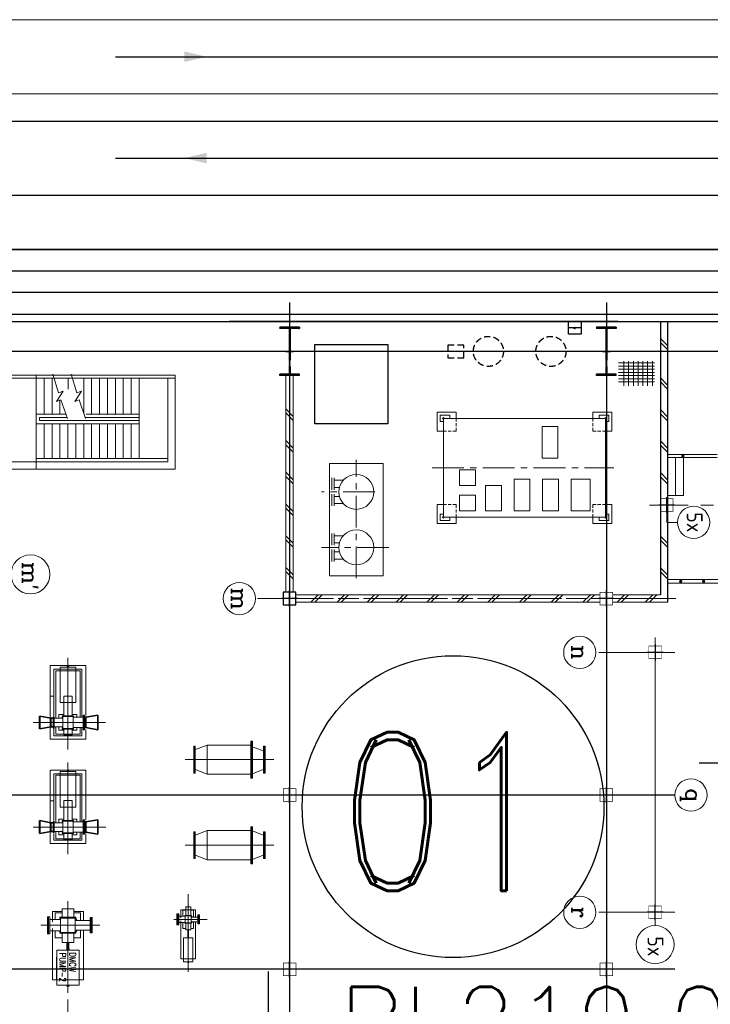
# Model space of a CAD drawing. Extents: x -287416 to 4934791, y -504132 to 1826789.
# Tile 228 of 256: x 2096563 to 2118366, y 3031 to 34103. Entities that reach past the tile are written whole.
import ezdxf
from ezdxf.enums import TextEntityAlignment as Align

# ---------------------------------------------------------------- set-up
doc = ezdxf.new("R2010")
doc.units = 0
doc.header["$LTSCALE"] = 800
doc.header["$MEASUREMENT"] = 0
for name, pattern in [('CENTER', [2, 1.25, -0.25, 0.25, -0.25]), ('CENTER2', [1.125, 0.75, -0.125, 0.125, -0.125]), ('GTDASH', [12, 8, -4]), ('GTDOT', [6, 1.6, -4.4]), ('HIDDEN', [0.375, 0.25, -0.125]), ('HIDDEN2', [0.1875, 0.125, -0.0625])]:
    doc.linetypes.add(name, pattern=pattern)
doc.layers.get('0').update_dxf_attribs({"linetype": 'CONTINUOUS'})
for name, color, linetype in [('0-7-COL', 2, 'CENTER'), ('Aux_col', 7, 'CONTINUOUS'), ('BHEL', 4, 'CONTINUOUS'), ('COL', 1, 'CENTER'), ('EQP0', 1, 'CONTINUOUS'), ('FORMAT', 7, 'CONTINUOUS'), ('GRID', 8, 'CENTER'), ('GT_1', 7, 'CONTINUOUS'), ('GT_5', 4, 'CONTINUOUS'), ('GT_8', 7, 'CONTINUOUS'), ('HATCH', 9, 'CONTINUOUS'), ('KEY PLAN', 251, 'CONTINUOUS'), ('LOGO', 7, 'CONTINUOUS'), ('MECH_EQ', 251, 'HIDDEN'), ('PIPINSU', 6, 'CONTINUOUS'), ('STR', 2, 'CONTINUOUS'), ('WALL', 6, 'CONTINUOUS')]:
    doc.layers.add(name, color=color, linetype=linetype)
for name, color, linetype, lineweight in [('DIM', 4, 'CONTINUOUS', 15), ('EQPT', 8, 'CONTINUOUS', 5), ('TEXT', 3, 'CONTINUOUS', 15)]:
    doc.layers.add(name, color=color, linetype=linetype, lineweight=lineweight)
doc.styles.add('ROMANC', font='romanc')
doc.styles.add('ROMAND', font='romand')
doc.styles.add('ROMANS', font='ISO9.shx', dxfattribs={"width": 0.8})
doc.styles.add('RS', font='romans.shx')
doc.styles.add('S3', font='ROMANS1.SHX', dxfattribs={"width": 0.8})

# ---------------------------------------------------------------- blocks, each defined once
blk = doc.blocks.new('A$C3C7577A7')
at = {"layer": 'Aux_col'}
for p, q in [((52000, 19750), (52000, 19250)), ((62000, 19750), (62000, 19250)), ((51750, 19500), (52250, 19500)), ((61750, 19500), (62250, 19500)), ((50460, 17950), (50460, 17450)), ((50210, 17700), (50710, 17700)), ((51750, 14000), (52250, 14000)), ((52000, 14250), (52000, 13750)), ((61750, 14000), (62250, 14000)), ((62000, 14250), (62000, 13750)), ((50460, 9250), (50460, 9750)), ((50210, 9500), (50710, 9500)), ((51750, 7800), (52250, 7800)), ((52000, 8050), (52000, 7550)), ((61750, 7800), (62250, 7800)), ((62200, 8000), (61800, 8000)), ((61800, 8000), (61800, 7600)), ((62000, 8050), (62000, 7550)), ((62200, 7600), (62200, 8000)), ((61800, 7600), (62200, 7600)), ((50095, 5100), (50095, 4600)), ((49845, 4850), (50345, 4850))]:
    blk.add_line(p, q, dxfattribs=at)
at = {"layer": 'Aux_col', "const_width": 20, "flags": 128}
for points in [[(51800, 19300), (52200, 19300), (52200, 19700), (51800, 19700)], [(61800, 19300), (62200, 19300), (62200, 19700), (61800, 19700)], [(50260, 17500), (50660, 17500), (50660, 17900), (50260, 17900)], [(51800, 13800), (52200, 13800), (52200, 14200), (51800, 14200)], [(61800, 13800), (62200, 13800), (62200, 14200), (61800, 14200)], [(50260, 9700), (50660, 9700), (50660, 9300), (50260, 9300)], [(51800, 7600), (52200, 7600), (52200, 8000), (51800, 8000)], [(49895, 4650), (50295, 4650), (50295, 5050), (49895, 5050)]]:
    blk.add_lwpolyline(points, close=True, dxfattribs=at)
blk = doc.blocks.new('HA')
for p, q in [((-3.05, -2.5), (-0.55, 0)), ((-1.63, -2.5), (0.87, 0))]:
    blk.add_line(p, q)
blk = doc.blocks.new('A$C3F7F1FA0')
at = {"linetype": 'Continuous'}
for p, q in [((0, 657), (1139, 657)), ((72, 776), (72, 0)), ((222, 776), (222, 0)), ((372, 776), (372, 0)), ((522, 776), (522, 0)), ((672, 776), (672, 0)), ((822, 776), (822, 0)), ((972, 776), (972, 0)), ((0, 557), (1139, 557)), ((0, 457), (1139, 457)), ((0, 357), (1139, 357)), ((0, 257), (1139, 257)), ((0, 157), (1139, 157)), ((0, 57), (1139, 57))]:
    blk.add_line(p, q, dxfattribs=at)
blk = doc.blocks.new('A$C41E52089')
at = {"layer": 'COL'}
h = blk.add_hatch(dxfattribs=at)
h.set_pattern_fill('ANSI31', color=256, scale=100, style=0)
h.paths.add_polyline_path([(310, -720), (0, -720), (0, -760), (310, -760)])
h.paths.add_polyline_path([(0, -720), (-310, -720), (-310, -760), (0, -760)])
h.paths.add_polyline_path([(0, 0), (-13, 0), (-13, -720), (0, -720)])
h.paths.add_polyline_path([(0, 720), (-13, 720), (-13, 0), (0, 0)])
h.paths.add_polyline_path([(12, 0), (0, 0), (0, -720), (12, -720)])
h.paths.add_polyline_path([(12, 720), (0, 720), (0, 0), (12, 0)])
h.paths.add_polyline_path([(310, 760), (0, 760), (0, 720), (12, 720), (310, 720)])
h.paths.add_polyline_path([(0, 760), (-310, 760), (-310, 720), (0, 720)])
for p, q in [((-310, 760), (310, 760)), ((-310, 760), (-310, 720)), ((-310, 720), (310, 720)), ((-13, -720), (-13, 720)), ((12, -720), (12, 720)), ((310, 760), (310, 720)), ((-310, -720), (310, -720)), ((-310, -760), (-310, -720)), ((-310, -760), (310, -760)), ((310, -760), (310, -720))]:
    blk.add_line(p, q, dxfattribs=at)
at = {"layer": 'COL', "color": 2}
for p, q in [((0, -800), (0, 800)), ((123, 0), (-123, 0))]:
    blk.add_line(p, q, dxfattribs=at)
blk = doc.blocks.new('A$C7AD0325D')
at = {"layer": 'EQPT'}
for p, q in [((12740, 3210), (12340, 3055)), ((12740, 3210), (14140, 3210)), ((14140, 3210), (14540, 3055)), ((14140, 3210), (14140, 2290)), ((12340, 2486), (12340, 3014)), ((14540, 2486), (14540, 3014)), ((14540, 2486), (14540, 3014)), ((12340, 2445), (12740, 2290)), ((12740, 2290), (14140, 2290)), ((14540, 2445), (14140, 2290)), ((12740, 510), (12340, 355)), ((12340, -214), (12340, 314)), ((12740, 510), (14140, 510)), ((14140, 510), (14540, 355)), ((14140, 510), (14140, -410)), ((14540, -214), (14540, 314)), ((14540, -214), (14540, 314)), ((12340, -213), (12740, -368)), ((14540, -255), (14140, -410)), ((12740, -410), (14140, -410))]:
    blk.add_line(p, q, dxfattribs=at)
at = {"layer": 'EQPT', "color": 6, "lineweight": 35}
for p, q in [((17597, 1948), (17597, 2405)), ((17599, 1948), (17599, 2405)), ((17599, 2405), (17980, 2339)), ((17980, 2015), (17980, 2339)), ((17980, 2339), (18020, 2339)), ((19076, 2313), (19011, 2313)), ((19076, 2313), (19432, 2380)), ((19076, 2040), (19076, 2313)), ((19432, 1974), (19432, 2380)), ((19434, 1974), (19434, 2380)), ((17599, 1948), (17980, 2015)), ((17980, 2015), (18020, 2015)), ((19076, 2040), (19011, 2040)), ((19076, 2040), (19432, 1974)), ((17597, -895), (17597, -1352)), ((17599, -895), (17980, -961)), ((17599, -895), (17599, -1352)), ((19076, -987), (19432, -920)), ((19432, -1326), (19432, -920)), ((19434, -1326), (19434, -920)), ((17980, -1285), (17980, -961)), ((17980, -961), (18020, -961)), ((19076, -987), (19011, -987)), ((19076, -1260), (19076, -987)), ((17599, -1352), (17980, -1285)), ((17980, -1285), (18020, -1285)), ((19076, -1260), (19011, -1260)), ((19076, -1260), (19432, -1326))]:
    blk.add_line(p, q, dxfattribs=at)
at = {"layer": 'EQPT'}
for points in [[(12340, 3175), (12340, 2325), (12318, 2325), (12318, 3175)], [(12362, 3175), (12362, 2325), (12340, 2325), (12340, 3175)], [(12740, 3334), (12740, 2166), (12710, 2166), (12710, 3334)], [(12770, 3334), (12770, 2166), (12740, 2166), (12740, 3334)], [(14518, 3175), (14518, 2325), (14540, 2325), (14540, 3175)], [(14540, 3175), (14540, 2325), (14562, 2325), (14562, 3175)], [(12740, 634), (12740, -534), (12710, -534), (12710, 634)], [(12770, 634), (12770, -534), (12740, -534), (12740, 634)], [(12340, 475), (12340, -375), (12318, -375), (12318, 475)], [(12362, 475), (12362, -375), (12340, -375), (12340, 475)], [(14540, 475), (14540, -375), (14562, -375), (14562, 475)]]:
    blk.add_lwpolyline(points, close=True, dxfattribs=at)
for points in [[(17978, 2384), (17978, 2702), (19103, 2702), (19103, 382), (17978, 382), (17978, 1959)], [(14540, 475), (14518, 475), (14518, -375), (14540, -375)], [(17978, -900), (17978, -598), (19103, -598), (19103, -2918), (17978, -2918), (17978, -1346)]]:
    blk.add_lwpolyline(points, dxfattribs=at)
at = {"layer": 'EQPT', "flags": 128}
for points in [[(18981, 2383), (18981, 2595), (18101, 2595), (18101, 2339)], [(18411, 2545), (18156, 2545), (18156, 2339)], [(18671, 2384), (18671, 2572), (18411, 2572), (18411, 2384)], [(18671, 2545), (18411, 2545)], [(18926, 2313), (18926, 2545), (18671, 2545)], [(18040, 2405), (18020, 2405), (18020, 1948), (18040, 1948), (18040, 2405)], [(18040, 2405), (18060, 2405), (18060, 1948), (18040, 1948), (18040, 2405)], [(18040, 2177), (18040, 2339)], [(18040, 2177), (18040, 2339)], [(18040, 2015), (18040, 2177)], [(18379, 2339), (18060, 2339)], [(18411, 2425), (18257, 2425), (18257, 2339)], [(18356, 2339), (18366, 2352), (18379, 2362)], [(18720, 2364), (18720, 2384), (18363, 2384), (18363, 2364), (18720, 2364)], [(18379, 2364), (18379, 1990)], [(18407, 2384), (18411, 2387)], [(18825, 2313), (18825, 2425), (18671, 2425)], [(18671, 2387), (18676, 2384)], [(18704, 2364), (18704, 1990)], [(18704, 2362), (18729, 2313)], [(18704, 2313), (18970, 2313)], [(18990, 1999), (18970, 1999), (18970, 2355), (18990, 2355), (18990, 1999)], [(18990, 2177), (18990, 2355)], [(18990, 1999), (19011, 1999), (19011, 2355), (18990, 2355), (18990, 1999)], [(18990, 2177), (19107, 2177)], [(18990, 1999), (18990, 2177)], [(18379, 2015), (18060, 2015)], [(18101, 2015), (18101, 495), (18293, 495)], [(18156, 2015), (18156, 545), (18291, 545)], [(18257, 2015), (18257, 1929), (18411, 1929)], [(18379, 1992), (18366, 2002), (18356, 2015)], [(18720, 1970), (18720, 1990), (18363, 1990), (18363, 1970), (18720, 1970)], [(18411, 1967), (18407, 1970)], [(18411, 1970), (18411, 1548)], [(18671, 1929), (18825, 1929), (18825, 2040)], [(18671, 1970), (18671, 1548)], [(18676, 1970), (18671, 1967)], [(18704, 2040), (18970, 2040)], [(18704, 1992), (18729, 2040)], [(18789, 495), (18981, 495), (18981, 1967)], [(18791, 545), (18926, 545), (18926, 2040)], [(18789, 430), (18789, 1548), (18293, 1548), (18293, 430), (18789, 430)], [(18417, 1345), (18411, 1345), (18411, 1548)], [(18671, 1548), (18671, 1345), (18418, 1345)], [(19104, 1350), (18981, 1350)], [(18291, 545), (18791, 545)], [(18293, 495), (18789, 495)], [(18566, 430), (18566, 405), (18516, 405), (18516, 430)], [(18040, -895), (18020, -895), (18020, -1352), (18040, -1352), (18040, -895)], [(18040, -895), (18060, -895), (18060, -1352), (18040, -1352), (18040, -895)], [(18981, -917), (18981, -705), (18101, -705), (18101, -961)], [(18411, -755), (18156, -755), (18156, -961)], [(18411, -875), (18257, -875), (18257, -961)], [(18720, -936), (18720, -916), (18363, -916), (18363, -936), (18720, -936)], [(18407, -916), (18411, -913)], [(18671, -916), (18671, -728), (18411, -728), (18411, -916)], [(18671, -755), (18411, -755)], [(18926, -987), (18926, -755), (18671, -755)], [(18825, -987), (18825, -875), (18671, -875)], [(18671, -913), (18676, -916)], [(18040, -1123), (18040, -961)], [(18040, -1123), (18040, -961)], [(18040, -1285), (18040, -1123)], [(18379, -961), (18060, -961)], [(18356, -961), (18366, -948), (18379, -938)], [(18379, -936), (18379, -1310)], [(18704, -936), (18704, -1310)], [(18704, -938), (18729, -987)], [(18704, -987), (18970, -987)], [(18990, -1301), (18970, -1301), (18970, -945), (18990, -945), (18990, -1301)], [(18990, -1123), (18990, -945)], [(18990, -1301), (19011, -1301), (19011, -945), (18990, -945), (18990, -1301)], [(18990, -1123), (18990, -945)], [(18990, -1123), (19107, -1123)], [(18990, -1301), (18990, -1123)], [(18379, -1285), (18060, -1285)], [(18101, -1285), (18101, -2805), (18293, -2805)], [(18156, -1285), (18156, -2755), (18291, -2755)], [(18257, -1285), (18257, -1371), (18411, -1371)], [(18379, -1308), (18366, -1298), (18356, -1285)], [(18720, -1330), (18720, -1310), (18363, -1310), (18363, -1330), (18720, -1330)], [(18411, -1333), (18407, -1330)], [(18411, -1330), (18411, -1752)], [(18671, -1371), (18825, -1371), (18825, -1260)], [(18671, -1330), (18671, -1752)], [(18676, -1330), (18671, -1333)], [(18704, -1260), (18970, -1260)], [(18704, -1308), (18729, -1260)], [(18789, -2805), (18981, -2805), (18981, -1333)], [(18791, -2755), (18926, -2755), (18926, -1260)], [(18789, -2870), (18789, -1752), (18293, -1752), (18293, -2870), (18789, -2870)], [(18417, -1955), (18411, -1955), (18411, -1752)], [(18671, -1752), (18671, -1955), (18418, -1955)], [(19104, -1950), (18981, -1950)], [(18291, -2755), (18791, -2755)], [(18293, -2805), (18789, -2805)], [(18566, -2870), (18566, -2895), (18516, -2895), (18516, -2870)]]:
    blk.add_lwpolyline(points, dxfattribs=at)

msp = doc.modelspace()

# ---------------------------------------------------------------- linework, layer by layer
at = {"color": 3}
for p, q in [((2116790, 24575.3), (2116790, 15950.3)), ((2117020, 24575.3), (2117020, 15720.3))]:
    msp.add_line(p, q, dxfattribs=at)
at = {"color": 3, "lineweight": 5}
for p, q in [((2104970, 22881.1), (2104970, 16035.3)), ((2105200, 22881.1), (2105200, 16035.3)), ((2114885, 15950.3), (2105285, 15950.3)), ((2116790, 15950.3), (2115285, 15950.3)), ((2114885, 15720.3), (2105285, 15720.3)), ((2117020, 15720.3), (2115285, 15720.3))]:
    msp.add_line(p, q, dxfattribs=at)
at = {"color": 2, "linetype": 'HIDDEN2', "lineweight": 5}
for p, q in [((2110340, 21520.3), (2110340, 21120.3)), ((2114660, 21520.3), (2114660, 21120.3)), ((2109940, 21120.3), (2110340, 21120.3)), ((2115060, 21120.3), (2114660, 21120.3)), ((2109940, 18800.3), (2110340, 18800.3)), ((2110340, 18400.3), (2110340, 18800.3)), ((2115060, 18800.3), (2114660, 18800.3)), ((2114660, 18400.3), (2114660, 18800.3))]:
    msp.add_line(p, q, dxfattribs=at)
at = {"color": 2, "linetype": 'CENTER', "lineweight": 5}
for p, q in [((2107190, 16479.6), (2107190, 20211.2)), ((2109589.5, 19960.3), (2115322.4, 19960.3)), ((2107773.5, 19200.4), (2106089.9, 19200.4)), ((2108221.2, 17450.3), (2106089.9, 17450.3))]:
    msp.add_line(p, q, dxfattribs=at)
at = {"color": 7, "lineweight": 5}
for p, q in [((2106416.3, 19642.5), (2106416.3, 19267.5)), ((2106491.3, 19642.5), (2106491.3, 19267.5)), ((2106780.4, 19567.5), (2106491.3, 19567.5)), ((2106658.6, 19342.5), (2106491.3, 19342.5)), ((2106416.3, 18758.2), (2106416.3, 19133.2)), ((2106491.3, 18758.2), (2106491.3, 19133.2)), ((2106658.6, 19058.2), (2106491.3, 19058.2)), ((2106780.4, 18833.2), (2106491.3, 18833.2)), ((2106416.3, 17892.5), (2106416.3, 17517.5)), ((2106491.3, 17892.5), (2106491.3, 17517.5)), ((2106780.4, 17817.5), (2106491.3, 17817.5)), ((2106658.6, 17592.5), (2106491.3, 17592.5)), ((2106416.3, 17008.2), (2106416.3, 17383.2)), ((2106491.3, 17008.2), (2106491.3, 17383.2)), ((2106658.6, 17308.2), (2106491.3, 17308.2)), ((2106780.4, 17083.2), (2106491.3, 17083.2))]:
    msp.add_line(p, q, dxfattribs=at)
msp.add_line((2104408, 4064.2), (2104408, -3356.5))
for points in [[(2109973.8, 21120.3), (2109740, 21120.3), (2109740, 21720.3), (2110340, 21720.3), (2110340, 21520.3)], [(2115026.1, 21120.3), (2115260, 21120.3), (2115260, 21720.3), (2114660, 21720.3), (2114660, 21520.3)], [(2109973.8, 18800.3), (2109740, 18800.3), (2109740, 18200.3), (2110340, 18200.3), (2110340, 18400.3)], [(2115026.1, 18800.3), (2115260, 18800.3), (2115260, 18200.3), (2114660, 18200.3), (2114660, 18400.3)]]:
    msp.add_lwpolyline(points, dxfattribs=at)
at = {"color": 2, "lineweight": 5}
msp.add_lwpolyline([(2108040, 20100.4), (2106340, 20100.4), (2106340, 16550.3), (2108040, 16550.3)], close=True, dxfattribs=at)
at = {"color": 7, "lineweight": 5}
for centre in [(2107190, 19200.4), (2107190, 17450.3)]:
    msp.add_circle(centre, 550, dxfattribs=at)
at = {"ltscale": 0.03}
msp.add_circle((2110244.1, 9267.2), 4763, dxfattribs=at)
at = {"layer": '0-7-COL', "linetype": 'CENTER2', "lineweight": 5, "ltscale": 1000}
for p, q in [((2098086.2, 11071.6), (2098086.2, 13960.7)), ((2099275.7, 11925.3), (2096983.6, 11925.3)), ((2098086.2, 7771.6), (2098086.2, 10660.7)), ((2104586.1, 10752.3), (2101788.4, 10752.3)), ((2099277.7, 8625.3), (2096985.6, 8625.3)), ((2104586.1, 8052.3), (2101788.4, 8052.3)), ((2098085, 3397.6), (2098085, 6286.7)), ((2101885, 4055.1), (2101885, 6511.3)), ((2102486.5, 5710.3), (2101431.6, 5710.3)), ((2099093.5, 5525.3), (2097231.3, 5525.3)), ((2098085, 297.6), (2098085, 3186.7))]:
    msp.add_line(p, q, dxfattribs=at)
at = {"layer": '0-7-COL', "color": 6, "linetype": 'Continuous', "lineweight": 5}
for centre, radius in [((2117839.4, 18239.7), 508.6), ((2116625, 4915.6), 600)]:
    msp.add_circle(centre, radius, dxfattribs=at)
at = {"layer": 'DIM', "lineweight": 5}
for centre, radius in [((2096904, 16598), 615.4), ((2103498.4, 15835.3), 508.6), ((2114245.4, 14135.3), 508.6), ((2117755.6, 9635.3), 508.6), ((2114245.4, 5935.3), 508.6)]:
    msp.add_circle(centre, radius, dxfattribs=at)
at = {"layer": 'EQP0'}
for points in [[(2114285, 24175.3), (2113885, 24175.3), (2113885, 24575.3), (2114285, 24575.3)], [(2105885, 23850.3), (2108185, 23850.3), (2108185, 21350.3), (2105885, 21350.3)]]:
    msp.add_lwpolyline(points, close=True, dxfattribs=at)
at = {"layer": 'EQP0', "lineweight": 5}
msp.add_lwpolyline([(2115060, 21520.3), (2109940, 21520.3), (2109940, 18400.3), (2115060, 18400.3)], close=True, dxfattribs=at)
at = {"layer": 'FORMAT', "lineweight": 5, "flags": 128}
for points in [[(2098068.3, 21512.9), (2097864.2, 22103.1), (2097724.8, 22053.6), (2097935, 22375.9), (2097793.7, 22332.5), (2097612.7, 22921.2)], [(2098643.4, 21512.9), (2098439.3, 22103.1), (2098299.9, 22053.6), (2098510.1, 22375.9), (2098368.8, 22332.5), (2098187.8, 22921.2)]]:
    msp.add_lwpolyline(points, dxfattribs=at)
at = {"layer": 'GRID', "linetype": 'CENTER', "ltscale": 5000}
for p, q in [((2105084.8, 25178.7), (2105084.8, -14821)), ((2115085, 25178.7), (2115085, -14821)), ((2168111.3, 23635.3), (2072684.5, 23635.3)), ((2117247, 9635.3), (2073808.4, 9635.3)), ((2117247, 4135.3), (2073808.4, 4135.3))]:
    msp.add_line(p, q, dxfattribs=at)
at = {"layer": 'GRID'}
msp.add_line((2114285, 24375.3), (2113885, 24375.3), dxfattribs=at)
at = {"layer": 'GRID', "linetype": 'CENTER2', "lineweight": 5, "ltscale": 4}
for p, q in [((2135668.2, 18785.3), (2116442.4, 18785.3)), ((2116990, 18535.3), (2116990, 18239.7)), ((2117330.8, 18239.7), (2116990, 18239.7)), ((2117272.9, 15835.3), (2104007.1, 15835.3)), ((2117020, 15835.3), (2104094.4, 15835.3)), ((2117247, 14135.3), (2114754, 14135.3)), ((2117247, 5935.3), (2114754, 5935.3)), ((2117039.4, 5935.3), (2116995.3, 5935.3))]:
    msp.add_line(p, q, dxfattribs=at)
at = {"layer": 'GRID', "linetype": 'CENTER', "lineweight": 5, "ltscale": 2500}
msp.add_line((2116625, 14603.5), (2116625, 5515.6), dxfattribs=at)
at = {"layer": 'GRID', "linetype": 'CENTER', "ltscale": 2500}
msp.add_line((2167924.4, 10635.3), (2118014.2, 10635.3), dxfattribs=at)
at = {"layer": 'GT_1', "linetype": 'GTDOT', "lineweight": 5, "flags": 128}
for points in [[(2101961.6, 6012.8), (2101808.3, 6012.8)], [(2097595, 5703.3), (2097595, 5631.7)], [(2101655, 5805.9), (2101655, 5754.6)], [(2101655, 5666.1), (2101655, 5614.8)], [(2097595, 5419), (2097595, 5347.3)], [(2101738.7, 4462.8), (2102031.3, 4462.8)], [(2097733.3, 3805.3), (2098436.7, 3805.3)]]:
    msp.add_lwpolyline(points, dxfattribs=at)
at = {"layer": 'GT_5', "linetype": 'GTDASH', "lineweight": 5, "flags": 128}
for points in [[(2097440, 5792), (2097475, 5792), (2097475, 5258.6), (2097440, 5258.6), (2097440, 5792)], [(2097475, 5792), (2097510, 5792), (2097510, 5258.6), (2097475, 5258.6), (2097475, 5792)], [(2097854.6, 5703.3), (2097510, 5703.3)], [(2098315.3, 5677.8), (2098783, 5677.8)], [(2098783, 5283.8), (2098815, 5283.8), (2098815, 5766.8), (2098783, 5766.8), (2098783, 5283.8)], [(2098815, 5283.8), (2098847, 5283.8), (2098847, 5766.8), (2098815, 5766.8), (2098815, 5283.8)], [(2101555, 5881.8), (2101526, 5881.8), (2101526, 5538.9), (2101555, 5538.9), (2101555, 5881.8)], [(2101584, 5881.8), (2101555, 5881.8), (2101555, 5538.9), (2101584, 5538.9), (2101584, 5881.8)], [(2101789.1, 5810.3), (2101584, 5810.3)], [(2101789.1, 5610.3), (2101584, 5610.3)], [(2101980.8, 5785.3), (2102190, 5785.3)], [(2101980.8, 5635.3), (2102190, 5635.3)], [(2102215, 5570.6), (2102190, 5570.6), (2102190, 5850), (2102215, 5850), (2102215, 5570.6)], [(2102240, 5570.6), (2102215, 5570.6), (2102215, 5850), (2102240, 5850), (2102240, 5570.6)], [(2097854.6, 5347.3), (2097510, 5347.3)], [(2098315.3, 5372.8), (2098783, 5372.8)]]:
    msp.add_lwpolyline(points, dxfattribs=at)
at = {"layer": 'GT_8', "lineweight": 5, "flags": 128}
for points in [[(2097900.7, 5955.3), (2097595, 5955.3), (2097595, 5703.3)], [(2097900.7, 5917.2), (2097682.4, 5917.2), (2097682.4, 5703.3)], [(2097900.7, 5777.3), (2097900.7, 6046.3), (2098269.3, 6046.3), (2098269.3, 5777.3)], [(2098575, 5677.8), (2098575, 5955.3), (2098269.3, 5955.3)], [(2098487.6, 5677.8), (2098487.6, 5917.2), (2098269.3, 5917.2)], [(2101808.3, 6012.8), (2101655, 6012.8), (2101655, 5810.3)], [(2101808.3, 5996.9), (2101717.5, 5996.9), (2101717.5, 5810.3)], [(2101808.3, 5832.2), (2101808.3, 6110.3), (2101961.6, 6110.3), (2101961.6, 5832.2)], [(2102115, 5785.3), (2102115, 6012.8), (2101961.6, 6012.8)], [(2102052.5, 5785.3), (2102052.5, 5996.9), (2101961.6, 5996.9)], [(2097813.4, 5703.3), (2097836.2, 5733), (2097857.2, 5749)], [(2098338.3, 5749), (2098338.3, 5777.3), (2097831.5, 5777.3), (2097831.5, 5749), (2098338.3, 5749)], [(2097854.6, 5749), (2097854.6, 5301.5)], [(2097894, 5818.4), (2097900.7, 5823.5)], [(2098269.3, 5823.5), (2098275.8, 5818.4)], [(2098315.3, 5749), (2098315.3, 5301.5)], [(2098315.3, 5747), (2098333.6, 5733), (2098376, 5677.8)], [(2101655, 5614.8), (2101655, 4462.8), (2101738.7, 4462.8)], [(2101808.3, 5423.7), (2101717.5, 5423.7), (2101717.5, 5610.3)], [(2101789.1, 5601), (2101781.5, 5606.8), (2101775.4, 5614.8)], [(2101778.4, 5809.8), (2101781.5, 5813.8), (2101789.1, 5819.6)], [(2101990.4, 5820.4), (2101990.4, 5832.2), (2101779.5, 5832.2), (2101779.5, 5820.4), (2101990.4, 5820.4)], [(2101990.4, 5588.4), (2101990.4, 5600.2), (2101779.5, 5600.2), (2101779.5, 5588.4), (2101990.4, 5588.4)], [(2101789.1, 5820.4), (2101789.1, 5600.2)], [(2101805.5, 5832.2), (2101808.3, 5834.4)], [(2101961.6, 5834.4), (2101964.4, 5832.2)], [(2102052.5, 5635.3), (2102052.5, 5423.7), (2101961.6, 5423.7)], [(2101980.8, 5820.4), (2101980.8, 5600.2)], [(2101980.8, 5819.6), (2101988.4, 5813.8), (2102010.3, 5785.3)], [(2102010.3, 5635.3), (2101988.4, 5606.8), (2101980.8, 5601)], [(2102031.3, 4462.8), (2102115, 4462.8), (2102115, 5635.3)], [(2097595, 5347.3), (2097595, 3805.3), (2097733.3, 3805.3)], [(2097900.7, 5133.5), (2097682.4, 5133.5), (2097682.4, 5347.3)], [(2097854.6, 5299.8), (2097836.2, 5313.8), (2097810.6, 5347.3)], [(2098338.3, 5273.2), (2098338.3, 5301.5), (2097831.5, 5301.5), (2097831.5, 5273.2), (2098338.3, 5273.2)], [(2098487.6, 5372.8), (2098487.6, 5133.5), (2098269.3, 5133.5)], [(2098376, 5372.8), (2098333.6, 5317.5), (2098315.3, 5303.5)], [(2098436.7, 3805.3), (2098575, 3805.3), (2098575, 5372.8)], [(2101808.3, 5586.3), (2101805.5, 5588.4)], [(2101961.6, 5586.3), (2101961.6, 5380.1), (2101808.3, 5380.1), (2101808.3, 5586.3)], [(2101896.8, 5380.1), (2101896.8, 5192.3), (2101873.2, 5192.3), (2101873.2, 5380.1)], [(2101964.4, 5588.4), (2101961.6, 5586.3)], [(2097900.7, 5227.2), (2097894, 5232.2)], [(2098269.3, 5273.2), (2098269.3, 4981.1), (2097900.7, 4981.1), (2097900.7, 5273.2)], [(2098113.3, 4981.1), (2098113.3, 4856.3), (2098056.6, 4856.3), (2098056.6, 4981.1)], [(2098275.8, 5232.2), (2098269.3, 5227.2)], [(2101738.7, 5124.9), (2101736.8, 5124.9), (2101737.5, 4992.3), (2101738.7, 4992.3)], [(2102031.3, 4366.5), (2102031.6, 5124.9), (2101738.7, 5124.9), (2101738.7, 4366.5), (2102031.3, 4366.5)], [(2101870.2, 5124.9), (2101870.2, 5139.7), (2101899.7, 5139.7), (2101899.7, 5124.9)], [(2101896.8, 5139.7), (2101896.8, 5184.8), (2101873.2, 5184.8), (2101873.2, 5139.7)], [(2102031.3, 4992.3), (2102032.4, 4992.3), (2102031.6, 5124.9), (2102031.6, 5124.9)], [(2098436.7, 3639.8), (2098436.7, 4743.5), (2097733.3, 4743.5), (2097733.3, 3639.8), (2098436.7, 3639.8)], [(2098049.5, 4743.5), (2098049.5, 4778.9), (2098120.4, 4778.9), (2098120.4, 4743.5)], [(2098113.3, 4778.9), (2098113.3, 4849.3), (2098056.6, 4849.3), (2098056.6, 4778.9)], [(2097733.3, 4515.3), (2097730.6, 4515.3), (2097730.6, 3799.3), (2097733.3, 3799.3)], [(2098436.7, 3799.3), (2098439.4, 3799.3), (2098439.4, 4515.3), (2098436.7, 4515.3)], [(2101899.7, 4366.5), (2101899.7, 4351.8), (2101870.2, 4351.8), (2101870.2, 4366.5)], [(2098120.4, 3639.8), (2098120.4, 3604.3), (2098049.5, 3604.3), (2098049.5, 3639.8)]]:
    msp.add_lwpolyline(points, dxfattribs=at)
at = {"layer": 'HATCH', "lineweight": 5, "const_width": 50}
for points in [[(2117501.6, 20360.3, 1), (2117501.6, 20310.3, 1)], [(2117432.6, 16403.3, 1), (2117432.6, 16353.3, 1)], [(2118156, 16403.3, 1), (2118156, 16353.3, 1)]]:
    msp.add_lwpolyline(points, format="xyb", close=True, dxfattribs=at)
at = {"layer": 'KEY PLAN', "linetype": 'Continuous', "lineweight": 9, "ltscale": 2500}
for p, q in [((2035632.5, 34102.8), (2135150.1, 34102.8)), ((2035632.5, 31767.8), (2128105.5, 31767.8))]:
    msp.add_line(p, q, dxfattribs=at)
at = {"layer": 'KEY PLAN', "lineweight": -3, "ltscale": 2000}
for p, q in [((2099585.6, 32935.3), (2135150.1, 32935.3)), ((2099585.6, 29735.3), (2139373.9, 29735.3))]:
    msp.add_line(p, q, dxfattribs=at)
at = {"layer": 'KEY PLAN', "linetype": 'Continuous'}
for p, q in [((2035632.5, 30902.8), (2123985, 30902.8)), ((2035632.5, 28567.8), (2121570.5, 28567.8))]:
    msp.add_line(p, q, dxfattribs=at)
at = {"layer": 'KEY PLAN', "const_width": 50}
for points in [[(2085340.8, 26849.7), (2145839.2, 26849.7), (2145839.2, 28867.7)], [(2086690.8, 25499.7), (2147189.2, 25499.7), (2147189.2, 28867.7)]]:
    msp.add_lwpolyline(points, dxfattribs=at)
at = {"layer": 'KEY PLAN', "linetype": 'CENTER2', "ltscale": 5000}
msp.add_lwpolyline([(2086015.8, 26174.7), (2146514.2, 26174.7), (2146514.2, 28867.7)], dxfattribs=at)
at = {"layer": 'KEY PLAN', "linetype": 'Continuous', "lineweight": 9, "ltscale": 2500}
msp.add_solid([(2101761.6, 32768.6), (2101761.6, 33102.1), (2102461.9, 32935.3)], dxfattribs=at)
at = {"layer": 'KEY PLAN', "linetype": 'Continuous'}
msp.add_solid([(2102461.9, 29568.6), (2102461.9, 29902.1), (2101761.6, 29735.3)], dxfattribs=at)
at = {"layer": 'LOGO', "lineweight": 5}
for points in [[(2109940, 21420.3), (2109840, 21420.3), (2109840, 21620.3), (2110140, 21620.3), (2110140, 21520.3)], [(2115060, 21420.3), (2115160, 21420.3), (2115160, 21620.3), (2114860, 21620.3), (2114860, 21520.3)], [(2109940, 18500.3), (2109840, 18500.3), (2109840, 18300.3), (2110140, 18300.3), (2110140, 18400.3)], [(2115060, 18500.3), (2115160, 18500.3), (2115160, 18300.3), (2114860, 18300.3), (2114860, 18400.3)]]:
    msp.add_lwpolyline(points, dxfattribs=at)
at = {"layer": 'LOGO', "color": 6, "lineweight": 5}
for points in [[(2113554.7, 21262.9), (2113054.7, 21262.9), (2113054.7, 20263), (2113554.7, 20263)], [(2110949.2, 19900.3), (2110449.2, 19900.3), (2110449.2, 19400.3), (2110949.2, 19400.3)], [(2112669.3, 19600.3), (2112169.2, 19600.3), (2112169.2, 18600.3), (2112669.3, 18600.3)], [(2113569.3, 19600.3), (2113069.3, 19600.3), (2113069.3, 18600.3), (2113569.3, 18600.3)], [(2114569.3, 19600.3), (2113969.3, 19600.3), (2113969.3, 18600.3), (2114569.3, 18600.3)], [(2111769.2, 19400.3), (2111269.2, 19400.3), (2111269.2, 18600.3), (2111769.2, 18600.3)], [(2110949.2, 19100.3), (2110449.2, 19100.3), (2110449.2, 18600.3), (2110949.2, 18600.3)]]:
    msp.add_lwpolyline(points, close=True, dxfattribs=at)
at = {"layer": 'LOGO', "lineweight": 5}
for centre, start, end in [((2109940, 21520.3), 0, 270), ((2115060, 21520.3), 270, 180), ((2109940, 18400.3), 90, 0), ((2115060, 18400.3), 180, 90)]:
    msp.add_arc(centre, 25, start, end, dxfattribs=at)
at = {"layer": 'MECH_EQ', "linetype": 'HIDDEN'}
msp.add_lwpolyline([(2110585, 23835.3), (2110085, 23835.3), (2110085, 23435.3), (2110585, 23435.3)], close=True, dxfattribs=at)
for centre in [(2111360, 23635.3), (2113335, 23635.3)]:
    msp.add_circle(centre, 475, dxfattribs=at)
at = {"layer": 'PIPINSU'}
msp.add_circle((2114085, 24375.3), 25, dxfattribs=at)
at = {"layer": 'STR', "lineweight": 5}
for p, q in [((2097085, 22885.3, -370380.4), (2097085, 21650.3)), ((2097335, 22785.3), (2097335, 21650.3)), ((2097585, 22785.3), (2097585, 21650.3)), ((2098090, 22785.3), (2098090, 22442.6)), ((2098585, 22785.3), (2098585, 21681.9)), ((2098835, 22785.3), (2098835, 21650.3)), ((2099085, 22785.3), (2099085, 21650.3)), ((2099335, 22785.3), (2099335, 21650.3)), ((2099585, 22785.3), (2099585, 21650.3)), ((2099835, 22785.3), (2099835, 21650.3)), ((2100085, 22785.3), (2100085, 21650.3)), ((2100335, 22785.3, -370380.4), (2100335, 20250.3, -14056.2)), ((2097835, 22092.7), (2097835, 21650.3)), ((2097085, 21650.3), (2098020.8, 21650.3)), ((2097085, 21650.3), (2097085, 19920.3)), ((2097185, 21550.3), (2098055.3, 21550.3)), ((2097185, 21550.3), (2097185, 21450.3)), ((2097185, 21450.3), (2100335, 21450.3)), ((2098630.5, 21550.3), (2100335, 21550.3)), ((2098661.2, 21650.3), (2100335, 21650.3)), ((2097085, 21350.3), (2100335, 21350.3)), ((2097335, 21350.3), (2097335, 20250.3)), ((2097585, 21350.3), (2097585, 20250.3)), ((2097835, 21350.3), (2097835, 20250.3)), ((2098085, 21350.3), (2098085, 20250.3)), ((2098335, 21350.3), (2098335, 20250.3)), ((2098585, 21350.3), (2098585, 20250.3)), ((2098835, 21350.3), (2098835, 20250.3)), ((2099085, 21350.3), (2099085, 20250.3)), ((2099335, 21350.3), (2099335, 20250.3)), ((2099585, 21350.3), (2099585, 20250.3)), ((2099835, 21350.3), (2099835, 20250.3)), ((2100085, 21350.3), (2100085, 20250.3)), ((2117270, 20285.3), (2117270, 19085.3)), ((2117520, 20285.3), (2117520, 19085.3)), ((2117020, 19085.3), (2117520, 19085.3))]:
    msp.add_line(p, q, dxfattribs=at)
at = {"layer": 'WALL'}
for p, q in [((2093470, 24805.3), (2127054.1, 24805.3)), ((2093470, 24575.3), (2127054.1, 24575.3)), ((2115455, 24575.3), (2103175, 24575.3))]:
    msp.add_line(p, q, dxfattribs=at)
at = {"layer": 'WALL', "lineweight": 5}
for p, q in [((2101468.9, 22885.3, -370380.4), (2095300, 22885.3, -370380.4)), ((2101468.9, 22785.3, -370380.4), (2095300, 22785.3, 150806)), ((2101238.9, 20150.3, -370380.4), (2101238.9, 22785.3, -370380.4)), ((2101468.9, 19920.3), (2101468.9, 22885.3, -370380.4)), ((2101238.9, 20250.3, -370380.4), (2097085, 20250.3, -370380.4)), ((2117020, 20385.3), (2118585, 20385.3)), ((2117020, 20285.3), (2118585, 20288.4)), ((2101238.9, 20150.3, -370380.4), (2095200, 20150.3, 16517)), ((2101468.9, 19920.3), (2095200, 19920.3)), ((2118825, 16435.3), (2117020, 16435.3)), ((2118825, 16320.3), (2117020, 16320.3))]:
    msp.add_line(p, q, dxfattribs=at)

# ---------------------------------------------------------------- block references
at = {"color": 7, "xscale": 90.00167904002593, "yscale": 90.00167904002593, "zscale": 90.00167904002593, "rotation": 270}
msp.add_blockref('HA', (2117020, 23771.7), dxfattribs=at)
at = {"color": 7, "lineweight": 5, "xscale": 90.00167904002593, "yscale": 90.00167904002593, "zscale": 90.00167904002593}
for p, rotation in [((2117020, 22523.2), 270), ((2105200, 21533.9), 270), ((2117020, 21523.2), 270), ((2105200, 20533.8), 270), ((2117020, 20533.8), 270), ((2105200, 19533.8), 270), ((2117020, 19533.8), 270), ((2105200, 18533.8), 270), ((2105200, 17533.8), 270), ((2117020, 17533.8), 270), ((2105200, 16533.8), 270), ((2117020, 16533.8), 270), ((2105829.5, 15720.3), 180), ((2106659.5, 15720.3), 180), ((2107612.7, 15720.3), 180), ((2108521.8, 15720.3), 180), ((2109496.8, 15720.3), 180), ((2110449.9, 15720.3), 180), ((2111421.7, 15720.3), 180), ((2112421.8, 15720.3), 180), ((2113421.8, 15720.3), 180), ((2114421.8, 15720.3), 180), ((2115502, 15717.8), 180), ((2116392.6, 15720.3), 180)]:
    msp.add_blockref('HA', p, dxfattribs=dict(at, rotation=rotation))
at = {"rotation": 180}
msp.add_blockref('A$C3C7577A7', (2167085, 23635.3), dxfattribs=at)
at = {"lineweight": 5, "rotation": 180}
msp.add_blockref('A$C7AD0325D', (2116626.2, 10802.3), dxfattribs=at)
at = {"layer": 'COL', "rotation": 180}
for p in [(2105084.8, 23635.3), (2115085, 23635.3), (2115085, 23635.3)]:
    msp.add_blockref('A$C41E52089', p, dxfattribs=at)
at = {"layer": 'DIM', "rotation": 180}
msp.add_blockref('A$C3F7F1FA0', (2116608.5, 23327.6), dxfattribs=at)

# ---------------------------------------------------------------- texts
at = {"ltscale": 0.03, "style": 'ROMAND', "width": 0.8}
msp.add_text('01', height=5000, dxfattribs=at).set_placement((2106620.9, 6616.2))
at = {"layer": '0-7-COL', "color": 6, "linetype": 'Continuous', "lineweight": 5, "style": 'ROMANS'}
for p in [(2117873, 18239.7), (2116636.6, 4856.5)]:
    msp.add_text('5x', height=500, rotation=270, dxfattribs=at).set_placement(p, align=Align.MIDDLE)
at = {"layer": 'BHEL', "style": 'RS'}
msp.add_text('RL219.0', height=2250, dxfattribs=at).set_placement((2106645.8, 1331.4, 402.9))
at = {"layer": 'KEY PLAN', "linetype": 'Continuous', "lineweight": 9, "ltscale": 2500, "style": 'ROMANS', "width": 0.8}
msp.add_text('CW SUPPLY C.L. EL.(-)4.0M', height=950, dxfattribs=at).set_placement((2090716.4, 32917.8), align=Align.MIDDLE)
at = {"layer": 'KEY PLAN', "linetype": 'Continuous', "lineweight": 15, "style": 'ROMANS', "width": 0.8}
msp.add_text('CW RETURN C.L. EL.(-)4.0M', height=950, dxfattribs=at).set_placement((2090716.4, 29717.8), align=Align.MIDDLE)
at = {"layer": 'TEXT', "lineweight": 5, "style": 'ROMANC'}
for s, p in [("m'", (2096899.9, 16552)), ('m', (2103498.4, 15835.3)), ('n', (2114245.4, 14135.3)), ('q', (2117755.6, 9635.3)), ('r', (2114245.4, 5935.3))]:
    msp.add_text(s, height=500, rotation=270, dxfattribs=at).set_placement(p, align=Align.MIDDLE)
at = {"layer": 'TEXT', "lineweight": 5, "style": 'S3', "width": 0.8}
for s, p in [('DMCW', (2098136.4, 4359.5)), ('PUMP-2', (2097819.1, 4198.3))]:
    msp.add_text(s, height=200, rotation=270, dxfattribs=at).set_placement(p, align=Align.CENTER)

doc.saveas('drawing.dxf')
